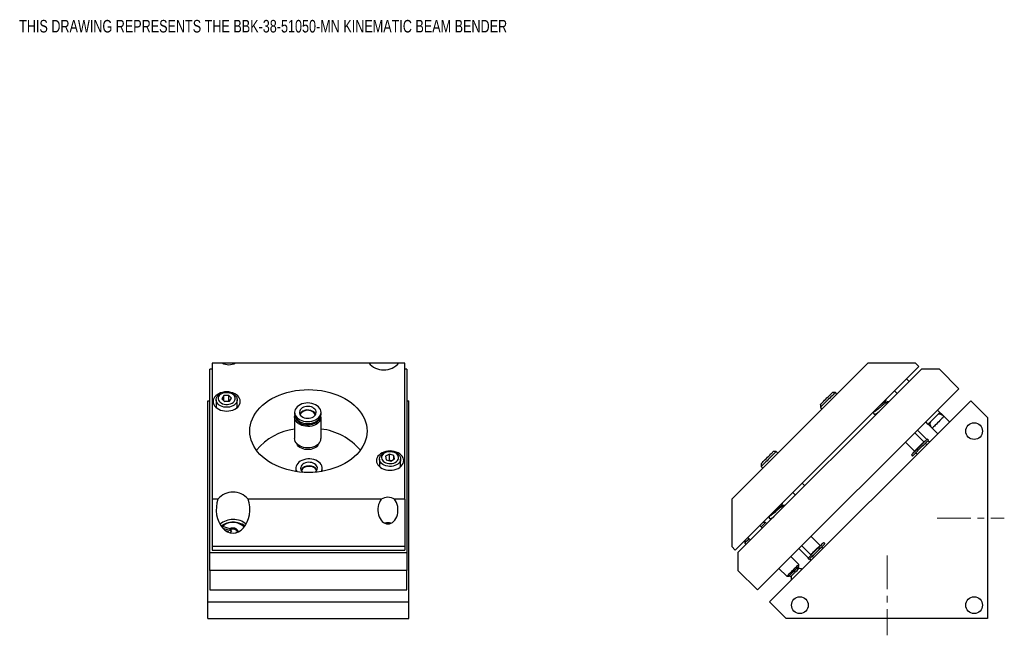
# Model space of a CAD drawing. Header units: inches. Extents: x 2.5 to 31.5, y 1.6 to 20.8.
# Tile 3 of 3: x 16.8 to 31.5, y 9.2 to 18.4. Entities that reach past the tile are written whole.
import ezdxf

# ---------------------------------------------------------------- set-up
doc = ezdxf.new("R2010")
doc.units = ezdxf.units.IN
doc.header["$MEASUREMENT"] = 0
doc.linetypes.add('CENTERX2', pattern=[0.8, 0.5, -0.1, 0.1, -0.1])
doc.styles.add('SLDTEXTSTYLE0', font='TXT', dxfattribs={"width": 0.75})

msp = doc.modelspace()

# ---------------------------------------------------------------- linework, layer by layer
at = {"color": 7, "linetype": 'Continuous', "lineweight": 25}
for p, q in [((19.865, 13.248), (19.714, 13.248)), ((19.714, 13.248), (19.714, 11.216)), ((20.064, 13.248), (19.865, 13.248)), ((22.052, 13.248), (20.064, 13.248)), ((22.502, 13.248), (22.052, 13.248)), ((22.589, 13.248), (22.502, 13.248)), ((22.589, 11.216), (22.589, 13.248)), ((27.47, 11.216), (29.503, 13.248)), ((30.21, 13.248), (29.503, 13.248)), ((30.21, 13.248), (30.263, 13.195)), ((19.714, 13.156), (19.683, 13.156)), ((19.683, 10.416), (19.683, 13.156)), ((22.621, 13.156), (22.589, 13.156)), ((22.621, 13.156), (22.621, 10.416)), ((27.523, 10.455), (30.263, 13.195)), ((30.303, 13.156), (27.563, 10.416)), ((30.568, 13.156), (30.303, 13.156)), ((30.568, 13.156), (30.86, 12.864)), ((30.117, 12.97), (30.077, 13.01)), ((30.86, 12.864), (27.854, 9.859)), ((29.016, 12.809), (28.973, 12.809)), ((29.04, 12.785), (29.016, 12.809)), ((29.901, 12.833), (29.94, 12.793)), ((19.652, 9.68), (19.652, 12.685)), ((19.652, 12.685), (19.683, 12.685)), ((19.776, 12.698), (19.776, 12.608)), ((19.892, 12.761), (19.861, 12.715)), ((19.861, 12.715), (19.902, 12.673)), ((19.964, 12.765), (19.892, 12.761)), ((19.892, 12.683), (19.892, 12.761)), ((19.902, 12.673), (19.974, 12.677)), ((19.964, 12.677), (19.902, 12.673)), ((20.005, 12.723), (19.964, 12.765)), ((19.964, 12.677), (19.964, 12.765)), ((19.965, 12.676), (19.964, 12.677)), ((19.974, 12.677), (20.005, 12.723)), ((20.091, 12.608), (20.091, 12.698)), ((22.621, 12.685), (22.652, 12.685)), ((22.652, 9.68), (22.652, 12.685)), ((28.033, 9.68), (31.038, 12.685)), ((29.759, 12.646), (29.743, 12.662)), ((31.038, 12.685), (31.287, 12.436)), ((20.946, 12.511), (20.946, 12.484)), ((21.34, 12.484), (21.34, 12.511)), ((28.793, 12.629), (28.793, 12.586)), ((28.794, 12.587), (28.793, 12.586)), ((28.793, 12.586), (28.817, 12.563)), ((29.597, 12.529), (29.605, 12.521)), ((29.632, 12.494), (29.637, 12.489)), ((30.575, 12.508), (30.539, 12.544)), ((30.638, 12.45), (30.541, 12.546)), ((20.946, 12.44), (20.946, 12.121)), ((21.34, 12.121), (21.34, 12.44)), ((30.363, 12.367), (30.398, 12.332)), ((30.72, 12.367), (30.638, 12.45)), ((31.287, 12.436), (31.287, 9.431)), ((30.335, 12.069), (30.2, 12.204)), ((30.38, 12.106), (30.241, 12.245)), ((30.4, 12.334), (30.461, 12.273)), ((30.461, 12.273), (30.544, 12.19)), ((30.061, 12.065), (30.196, 11.93)), ((30.325, 12.051), (30.321, 12.056)), ((30.334, 12.068), (30.335, 12.069)), ((30.406, 12.096), (30.388, 12.114)), ((30.42, 12.066), (30.398, 12.088)), ((28.132, 11.925), (28.09, 11.925)), ((28.156, 11.901), (28.132, 11.925)), ((30.21, 11.944), (30.214, 11.94)), ((30.218, 11.908), (30.24, 11.886)), ((30.379, 12.026), (30.357, 12.048)), ((22.213, 11.814), (22.213, 11.724)), ((22.362, 11.886), (22.304, 11.855)), ((22.304, 11.855), (22.313, 11.804)), ((22.313, 11.804), (22.38, 11.784)), ((22.362, 11.797), (22.353, 11.792)), ((22.428, 11.866), (22.362, 11.886)), ((22.362, 11.797), (22.362, 11.886)), ((22.389, 11.789), (22.362, 11.797)), ((22.38, 11.784), (22.437, 11.815)), ((22.437, 11.815), (22.428, 11.866)), ((22.428, 11.81), (22.428, 11.866)), ((22.528, 11.724), (22.528, 11.814)), ((30.151, 11.877), (30.169, 11.859)), ((20.964, 11.676), (20.964, 11.649)), ((21.358, 11.649), (21.358, 11.676)), ((27.909, 11.745), (27.909, 11.702)), ((27.909, 11.702), (27.933, 11.679)), ((28.56, 11.413), (28.521, 11.453)), ((19.714, 11.216), (19.714, 10.508)), ((19.802, 11.216), (19.714, 11.216)), ((22.24, 11.216), (20.252, 11.216)), ((22.589, 11.216), (22.439, 11.216)), ((22.589, 11.216), (22.589, 10.508)), ((27.47, 11.216), (27.47, 10.508)), ((28.381, 11.314), (28.421, 11.274)), ((28.154, 11.087), (28.162, 11.093)), ((28.212, 11.1), (28.2, 11.111)), ((28.05, 10.982), (28.059, 10.973)), ((28.089, 10.944), (28.09, 10.943)), ((19.871, 10.808), (19.859, 10.803)), ((19.982, 10.773), (19.871, 10.808)), ((20.01, 10.736), (19.879, 10.777)), ((19.916, 10.745), (19.957, 10.732)), ((19.957, 10.732), (19.959, 10.721)), ((19.982, 10.755), (19.982, 10.773)), ((20.097, 10.736), (20.097, 10.722)), ((20.115, 10.73), (20.097, 10.736)), ((27.927, 10.78), (27.887, 10.82)), ((27.973, 10.867), (27.934, 10.867)), ((27.994, 10.847), (27.973, 10.867)), ((20.07, 10.717), (20.071, 10.713)), ((20.076, 10.715), (20.07, 10.717)), ((27.664, 10.596), (27.664, 10.557)), ((27.711, 10.643), (27.75, 10.603)), ((28.789, 10.523), (28.654, 10.658)), ((22.589, 10.508), (19.714, 10.508)), ((19.714, 10.508), (19.714, 10.455)), ((19.714, 10.455), (22.589, 10.455)), ((22.589, 10.508), (22.589, 10.455)), ((27.47, 10.508), (27.523, 10.455)), ((27.664, 10.557), (27.684, 10.537)), ((28.473, 10.477), (28.612, 10.338)), ((28.514, 10.519), (28.649, 10.384)), ((28.779, 10.505), (28.775, 10.509)), ((28.833, 10.479), (28.811, 10.501)), ((28.859, 10.55), (28.842, 10.568)), ((19.683, 10.15), (19.683, 10.416)), ((19.683, 10.416), (22.621, 10.416)), ((22.621, 10.416), (22.621, 10.15)), ((27.563, 10.416), (27.563, 10.15)), ((28.469, 10.239), (28.352, 10.356)), ((28.605, 10.331), (28.623, 10.313)), ((28.63, 10.321), (28.652, 10.299)), ((28.663, 10.397), (28.667, 10.393)), ((28.671, 10.362), (28.693, 10.34)), ((22.621, 10.15), (19.683, 10.15)), ((19.683, 10.15), (19.683, 9.859)), ((22.621, 9.859), (22.621, 10.15)), ((27.854, 9.859), (27.563, 10.15)), ((28.175, 10.179), (28.292, 10.062)), ((28.469, 10.21), (28.469, 10.239)), ((28.292, 10.062), (28.32, 10.062)), ((19.683, 9.859), (22.621, 9.859)), ((19.652, 9.431), (19.652, 9.68)), ((19.652, 9.68), (22.652, 9.68)), ((22.652, 9.431), (22.652, 9.68)), ((28.282, 9.431), (28.033, 9.68)), ((19.652, 9.431), (22.652, 9.431)), ((31.287, 9.431), (28.282, 9.431))]:
    msp.add_line(p, q, dxfattribs=at)
at = {"color": 7, "linetype": 'CENTERX2', "lineweight": 18}
for p, q in [((30.537, 10.931), (31.537, 10.931)), ((29.787, 10.372), (29.787, 9.181))]:
    msp.add_line(p, q, dxfattribs=at)
at = {"color": 7, "linetype": 'Continuous', "lineweight": 25, "flags": 128}
for points in [[(19.933, 12.53), (19.965, 12.532), (19.996, 12.537), (20.025, 12.546), (20.052, 12.558), (20.077, 12.572), (20.097, 12.59), (20.114, 12.609), (20.126, 12.63), (20.134, 12.651), (20.136, 12.674), (20.134, 12.696), (20.126, 12.718), (20.114, 12.739), (20.097, 12.758), (20.077, 12.775), (20.052, 12.79), (20.025, 12.802), (19.996, 12.81), (19.965, 12.816), (19.933, 12.817), (19.901, 12.816), (19.87, 12.81), (19.841, 12.802), (19.814, 12.79), (19.79, 12.775), (19.769, 12.758), (19.752, 12.739), (19.74, 12.718), (19.733, 12.696), (19.73, 12.674), (19.733, 12.651), (19.74, 12.63), (19.752, 12.609), (19.769, 12.59), (19.79, 12.572), (19.814, 12.558), (19.841, 12.546), (19.87, 12.537), (19.901, 12.532), (19.933, 12.53)], [(19.945, 12.587), (19.917, 12.587), (19.891, 12.591), (19.865, 12.597), (19.841, 12.607), (19.82, 12.62), (19.803, 12.635), (19.79, 12.652), (19.781, 12.67), (19.776, 12.689), (19.776, 12.709), (19.782, 12.728), (19.791, 12.746), (19.805, 12.763), (19.823, 12.777), (19.844, 12.79), (19.868, 12.799), (19.894, 12.806), (19.921, 12.809), (19.949, 12.809), (19.976, 12.805), (20.001, 12.798), (20.025, 12.788), (20.046, 12.775), (20.063, 12.76), (20.077, 12.744), (20.086, 12.725), (20.09, 12.706), (20.09, 12.687), (20.085, 12.668), (20.075, 12.649), (20.061, 12.633), (20.043, 12.618), (20.022, 12.606), (19.998, 12.596), (19.972, 12.59), (19.945, 12.587)], [(19.943, 12.629), (19.967, 12.632), (19.991, 12.638), (20.012, 12.648), (20.03, 12.66), (20.044, 12.675), (20.054, 12.691), (20.06, 12.708), (20.06, 12.726), (20.056, 12.743), (20.047, 12.76), (20.034, 12.774), (20.016, 12.787), (19.996, 12.797), (19.973, 12.805), (19.949, 12.808), (19.924, 12.809), (19.899, 12.806), (19.876, 12.799), (19.855, 12.79), (19.837, 12.778), (19.822, 12.763), (19.812, 12.747), (19.807, 12.73), (19.806, 12.712), (19.81, 12.695), (19.819, 12.678), (19.833, 12.663), (19.85, 12.651), (19.87, 12.64), (19.893, 12.633), (19.918, 12.629), (19.943, 12.629)], [(21.152, 12.851), (21.217, 12.849), (21.282, 12.844), (21.347, 12.835), (21.41, 12.823), (21.472, 12.808), (21.532, 12.789), (21.589, 12.768), (21.645, 12.743), (21.697, 12.716), (21.747, 12.686), (21.793, 12.653), (21.836, 12.618), (21.875, 12.581), (21.91, 12.541), (21.94, 12.5), (21.966, 12.458), (21.988, 12.414), (22.005, 12.37), (22.017, 12.324), (22.024, 12.278), (22.027, 12.232), (22.024, 12.186), (22.017, 12.14), (22.005, 12.094), (21.988, 12.05), (21.966, 12.006), (21.94, 11.964), (21.91, 11.923), (21.875, 11.883), (21.836, 11.846), (21.793, 11.811), (21.747, 11.778), (21.697, 11.748), (21.645, 11.721), (21.589, 11.696), (21.532, 11.675), (21.472, 11.656), (21.41, 11.641), (21.347, 11.629), (21.282, 11.62), (21.217, 11.615), (21.152, 11.613), (21.087, 11.615), (21.021, 11.62), (20.957, 11.629), (20.894, 11.641), (20.832, 11.656), (20.772, 11.675), (20.714, 11.696), (20.659, 11.721), (20.606, 11.748), (20.557, 11.778), (20.51, 11.811), (20.468, 11.846), (20.429, 11.883), (20.394, 11.923), (20.364, 11.964), (20.337, 12.006), (20.316, 12.05), (20.299, 12.094), (20.287, 12.14), (20.279, 12.186), (20.277, 12.232), (20.279, 12.278), (20.287, 12.324), (20.299, 12.37), (20.316, 12.414), (20.337, 12.458), (20.364, 12.5), (20.394, 12.541), (20.429, 12.581), (20.468, 12.618), (20.51, 12.653), (20.557, 12.686), (20.606, 12.716), (20.659, 12.743), (20.714, 12.768), (20.772, 12.789), (20.832, 12.808), (20.894, 12.823), (20.957, 12.835), (21.021, 12.844), (21.087, 12.849), (21.152, 12.851)], [(28.793, 12.629), (28.793, 12.629), (28.796, 12.632), (28.803, 12.638), (28.812, 12.648), (28.825, 12.66), (28.839, 12.675), (28.855, 12.691), (28.872, 12.708), (28.89, 12.726), (28.907, 12.743), (28.924, 12.76), (28.939, 12.774), (28.952, 12.787), (28.962, 12.797), (28.969, 12.805), (28.973, 12.808), (28.973, 12.809)], [(29.016, 12.809), (29.015, 12.809), (29.012, 12.805), (29.005, 12.798), (28.995, 12.788), (28.982, 12.775), (28.967, 12.76), (28.95, 12.744), (28.932, 12.725), (28.913, 12.706), (28.893, 12.687), (28.874, 12.668), (28.856, 12.649), (28.84, 12.633), (28.825, 12.618), (28.813, 12.606), (28.803, 12.596), (28.797, 12.59), (28.794, 12.587)], [(20.984, 12.594), (20.968, 12.575), (20.956, 12.555), (20.949, 12.534), (20.946, 12.512), (20.949, 12.49), (20.956, 12.469), (20.967, 12.449), (20.983, 12.43), (21.003, 12.413), (21.027, 12.399), (21.053, 12.388), (21.081, 12.379), (21.111, 12.374), (21.142, 12.372), (21.173, 12.374), (21.203, 12.379), (21.232, 12.387), (21.258, 12.398), (21.282, 12.413), (21.302, 12.429), (21.318, 12.448), (21.33, 12.468), (21.337, 12.489), (21.34, 12.511), (21.338, 12.533), (21.331, 12.554), (21.319, 12.574), (21.303, 12.593), (21.283, 12.609), (21.26, 12.624), (21.233, 12.635), (21.205, 12.644), (21.175, 12.649), (21.144, 12.651), (21.113, 12.649), (21.083, 12.644), (21.055, 12.636), (21.028, 12.624), (21.005, 12.61), (20.984, 12.594)], [(20.085, 12.579), (20.09, 12.596), (20.091, 12.608)], [(21.042, 12.564), (21.03, 12.549), (21.022, 12.532), (21.018, 12.515), (21.02, 12.498), (21.026, 12.481), (21.036, 12.466), (21.051, 12.452), (21.069, 12.44), (21.09, 12.431), (21.113, 12.426), (21.138, 12.423), (21.162, 12.424), (21.186, 12.428), (21.208, 12.436), (21.228, 12.446), (21.244, 12.459), (21.256, 12.474), (21.265, 12.49), (21.268, 12.508), (21.267, 12.525), (21.261, 12.542), (21.25, 12.557), (21.235, 12.571), (21.217, 12.583), (21.196, 12.592), (21.173, 12.597), (21.149, 12.6), (21.124, 12.599), (21.1, 12.595), (21.078, 12.587), (21.059, 12.577), (21.042, 12.564)], [(21.042, 12.508), (21.03, 12.493), (21.024, 12.484)], [(21.048, 12.505), (21.036, 12.491), (21.029, 12.476)], [(30.575, 12.508), (30.573, 12.507), (30.568, 12.502), (30.56, 12.493), (30.549, 12.482), (30.535, 12.469), (30.52, 12.454), (30.504, 12.437), (30.486, 12.42)], [(20.946, 12.484), (20.949, 12.462), (20.956, 12.441), (20.967, 12.421), (20.983, 12.402), (21.003, 12.386), (21.027, 12.371), (21.053, 12.36), (21.081, 12.351), (21.111, 12.346), (21.142, 12.344), (21.173, 12.346), (21.203, 12.351), (21.232, 12.359), (21.258, 12.371), (21.282, 12.385), (21.302, 12.401), (21.318, 12.42), (21.33, 12.44), (21.337, 12.461), (21.34, 12.483), (21.34, 12.484)], [(21.302, 12.358), (21.282, 12.341), (21.258, 12.327), (21.232, 12.316), (21.203, 12.307), (21.173, 12.302), (21.142, 12.301), (21.111, 12.303), (21.081, 12.308), (21.053, 12.316), (21.027, 12.328), (21.003, 12.342), (20.983, 12.359), (20.967, 12.377), (20.956, 12.398), (20.949, 12.419), (20.946, 12.441), (20.949, 12.462)], [(20.962, 12.429), (20.968, 12.413), (20.98, 12.394), (20.997, 12.376), (21.017, 12.36), (21.04, 12.347), (21.066, 12.337), (21.094, 12.33), (21.123, 12.326), (21.153, 12.325), (21.182, 12.328), (21.211, 12.334), (21.237, 12.343), (21.262, 12.355), (21.283, 12.37), (21.301, 12.387), (21.314, 12.406), (21.323, 12.426), (21.324, 12.429)], [(30.486, 12.42), (30.469, 12.403), (30.452, 12.386), (30.437, 12.371), (30.424, 12.357), (30.413, 12.346), (30.405, 12.338), (30.4, 12.333), (30.398, 12.332)], [(30.638, 12.45), (30.637, 12.449), (30.634, 12.446), (30.627, 12.439), (30.618, 12.43), (30.606, 12.418), (30.591, 12.403), (30.575, 12.387), (30.558, 12.37), (30.541, 12.353), (30.524, 12.336), (30.508, 12.32), (30.494, 12.306), (30.481, 12.293), (30.472, 12.284), (30.465, 12.277), (30.461, 12.273), (30.461, 12.273)], [(21.302, 12.038), (21.282, 12.022), (21.258, 12.008), (21.232, 11.996), (21.203, 11.988), (21.173, 11.983), (21.142, 11.981), (21.111, 11.983), (21.081, 11.988), (21.053, 11.997), (21.027, 12.008), (21.003, 12.023), (20.983, 12.039), (20.967, 12.058), (20.956, 12.078), (20.949, 12.099), (20.946, 12.121)], [(30.151, 11.877), (30.152, 11.878), (30.157, 11.883), (30.165, 11.891), (30.176, 11.901), (30.189, 11.915), (30.205, 11.931), (30.223, 11.948), (30.242, 11.967), (30.261, 11.987), (30.282, 12.007), (30.301, 12.027), (30.32, 12.046), (30.338, 12.063), (30.353, 12.079), (30.366, 12.092), (30.376, 12.102), (30.383, 12.109), (30.387, 12.113), (30.388, 12.114)], [(30.169, 11.859), (30.17, 11.861), (30.175, 11.865), (30.182, 11.873), (30.193, 11.884), (30.207, 11.897), (30.223, 11.913), (30.24, 11.931), (30.259, 11.95), (30.279, 11.97), (30.299, 11.99), (30.319, 12.009), (30.338, 12.028), (30.355, 12.046), (30.371, 12.061), (30.384, 12.074), (30.394, 12.084), (30.401, 12.092), (30.405, 12.096), (30.406, 12.096)], [(30.196, 11.93), (30.196, 11.93), (30.198, 11.933), (30.204, 11.938), (30.212, 11.947), (30.224, 11.958), (30.237, 11.972), (30.252, 11.986), (30.267, 12.002), (30.283, 12.017), (30.297, 12.032), (30.31, 12.045), (30.321, 12.056), (30.329, 12.063), (30.334, 12.068)], [(21.282, 12.003), (21.263, 11.988), (21.24, 11.975), (21.215, 11.965), (21.187, 11.958), (21.158, 11.954), (21.129, 11.954), (21.1, 11.958), (21.073, 11.964), (21.047, 11.974), (21.025, 11.987), (21.005, 12.003), (20.99, 12.02), (20.979, 12.039), (20.976, 12.047)], [(22.371, 11.646), (22.402, 11.648), (22.433, 11.654), (22.463, 11.662), (22.49, 11.674), (22.514, 11.689), (22.535, 11.706), (22.552, 11.725), (22.564, 11.746), (22.571, 11.768), (22.574, 11.79), (22.571, 11.812), (22.564, 11.834), (22.552, 11.855), (22.535, 11.874), (22.514, 11.892), (22.49, 11.906), (22.463, 11.918), (22.433, 11.927), (22.402, 11.932), (22.371, 11.934), (22.339, 11.932), (22.308, 11.927), (22.278, 11.918), (22.251, 11.906), (22.227, 11.892), (22.206, 11.874), (22.19, 11.855), (22.178, 11.834), (22.17, 11.812), (22.168, 11.79), (22.17, 11.768), (22.178, 11.746), (22.19, 11.725), (22.206, 11.706), (22.227, 11.689), (22.251, 11.674), (22.278, 11.662), (22.308, 11.654), (22.339, 11.648), (22.371, 11.646)], [(22.466, 11.725), (22.443, 11.715), (22.417, 11.707), (22.39, 11.703), (22.363, 11.703), (22.336, 11.705), (22.31, 11.711), (22.285, 11.72), (22.264, 11.732), (22.245, 11.746), (22.231, 11.763), (22.22, 11.781), (22.214, 11.8), (22.213, 11.819), (22.217, 11.838), (22.225, 11.857), (22.238, 11.874), (22.255, 11.889), (22.275, 11.903), (22.299, 11.913), (22.324, 11.92), (22.351, 11.924), (22.378, 11.925), (22.406, 11.922), (22.432, 11.916), (22.456, 11.907), (22.478, 11.896), (22.496, 11.881), (22.511, 11.865), (22.521, 11.847), (22.527, 11.828), (22.528, 11.808), (22.524, 11.789), (22.516, 11.771), (22.503, 11.754), (22.486, 11.738), (22.466, 11.725)], [(22.448, 11.763), (22.466, 11.775), (22.481, 11.79), (22.491, 11.806), (22.497, 11.823), (22.498, 11.84), (22.494, 11.858), (22.485, 11.874), (22.472, 11.89), (22.455, 11.903), (22.435, 11.913), (22.412, 11.92), (22.388, 11.924), (22.363, 11.925), (22.338, 11.922), (22.315, 11.916), (22.294, 11.907), (22.275, 11.895), (22.261, 11.881), (22.25, 11.864), (22.244, 11.847), (22.243, 11.83), (22.247, 11.812), (22.256, 11.796), (22.269, 11.781), (22.286, 11.768), (22.306, 11.757), (22.329, 11.75), (22.353, 11.746), (22.378, 11.745), (22.403, 11.748), (22.426, 11.754), (22.448, 11.763)], [(27.928, 11.763), (27.94, 11.775), (27.954, 11.79), (27.97, 11.806), (27.987, 11.823), (28.005, 11.84), (28.022, 11.858), (28.039, 11.874), (28.054, 11.89), (28.067, 11.903), (28.077, 11.913), (28.085, 11.92), (28.089, 11.924), (28.09, 11.925)], [(28.132, 11.925), (28.132, 11.925), (28.129, 11.922), (28.123, 11.916), (28.114, 11.907), (28.102, 11.896), (28.088, 11.881), (28.072, 11.865), (28.054, 11.847), (28.035, 11.828), (28.015, 11.808), (27.996, 11.789), (27.978, 11.771), (27.96, 11.754), (27.945, 11.738), (27.932, 11.725)], [(21.346, 11.629), (21.353, 11.645), (21.357, 11.667), (21.357, 11.689), (21.352, 11.71), (21.342, 11.731), (21.327, 11.75), (21.309, 11.768), (21.287, 11.783), (21.262, 11.796), (21.234, 11.806), (21.205, 11.812), (21.174, 11.815), (21.143, 11.815), (21.113, 11.811), (21.083, 11.804), (21.056, 11.794), (21.031, 11.781), (21.01, 11.766), (20.992, 11.748), (20.978, 11.728), (20.969, 11.707), (20.964, 11.686), (20.965, 11.664), (20.97, 11.642), (20.977, 11.626)], [(21.254, 11.617), (21.268, 11.631), (21.278, 11.647), (21.284, 11.664), (21.286, 11.681), (21.282, 11.698), (21.274, 11.714), (21.261, 11.729), (21.245, 11.742), (21.225, 11.752), (21.203, 11.76), (21.179, 11.764), (21.154, 11.765), (21.13, 11.762), (21.107, 11.756), (21.086, 11.747), (21.068, 11.736), (21.053, 11.722), (21.043, 11.706), (21.037, 11.689), (21.036, 11.672), (21.039, 11.655), (21.048, 11.638), (21.06, 11.624), (21.069, 11.616)], [(27.909, 11.745), (27.909, 11.745), (27.912, 11.748), (27.918, 11.754), (27.928, 11.763)], [(20.964, 11.649), (20.965, 11.636), (20.966, 11.627)], [(21.275, 11.641), (21.274, 11.645), (21.264, 11.661), (21.251, 11.675), (21.234, 11.686), (21.213, 11.695), (21.191, 11.701), (21.167, 11.704), (21.144, 11.703), (21.12, 11.699), (21.099, 11.692), (21.08, 11.682), (21.064, 11.669), (21.052, 11.654), (21.046, 11.641)], [(21.356, 11.63), (21.357, 11.639), (21.358, 11.649)], [(22.213, 11.724), (22.214, 11.71), (22.218, 11.695)], [(27.932, 11.725), (27.922, 11.715), (27.914, 11.707), (27.91, 11.703), (27.909, 11.702)], [(20.097, 10.736), (20.094, 10.75), (20.085, 10.762), (20.072, 10.772), (20.056, 10.78), (20.037, 10.783), (20.017, 10.783), (19.999, 10.78), (19.982, 10.773)], [(20.097, 10.722), (20.094, 10.732), (20.085, 10.744), (20.072, 10.755), (20.056, 10.762), (20.037, 10.766), (20.017, 10.766), (19.999, 10.762), (19.982, 10.755)], [(27.973, 10.867), (27.973, 10.867), (27.97, 10.864), (27.964, 10.858), (27.955, 10.848), (27.942, 10.836), (27.927, 10.82), (27.909, 10.803), (27.907, 10.8)], [(27.73, 10.624), (27.717, 10.611), (27.701, 10.594), (27.687, 10.581), (27.676, 10.57), (27.669, 10.562), (27.665, 10.558), (27.664, 10.557)], [(28.605, 10.331), (28.606, 10.332), (28.611, 10.336), (28.618, 10.344), (28.629, 10.355), (28.643, 10.368), (28.658, 10.384), (28.676, 10.402), (28.695, 10.421), (28.715, 10.441), (28.735, 10.461), (28.755, 10.481), (28.774, 10.5), (28.791, 10.517), (28.807, 10.532), (28.82, 10.545), (28.83, 10.556), (28.837, 10.563), (28.841, 10.567), (28.842, 10.568)], [(28.623, 10.313), (28.624, 10.314), (28.628, 10.319), (28.636, 10.327), (28.647, 10.337), (28.66, 10.351), (28.676, 10.367), (28.694, 10.384), (28.713, 10.403), (28.733, 10.423), (28.753, 10.443), (28.773, 10.463), (28.791, 10.482), (28.809, 10.499), (28.824, 10.515), (28.837, 10.528), (28.848, 10.538), (28.855, 10.545), (28.859, 10.549), (28.859, 10.55)], [(28.649, 10.384), (28.649, 10.384), (28.652, 10.386), (28.657, 10.392), (28.666, 10.401), (28.678, 10.412), (28.691, 10.426), (28.706, 10.441), (28.722, 10.456), (28.737, 10.472), (28.752, 10.486), (28.764, 10.499), (28.775, 10.509), (28.783, 10.517), (28.787, 10.522), (28.789, 10.523)], [(28.354, 10.06), (28.367, 10.073), (28.381, 10.087), (28.396, 10.102), (28.412, 10.118), (28.428, 10.134), (28.444, 10.149), (28.458, 10.164), (28.471, 10.177)], [(28.361, 10.131), (28.378, 10.148), (28.395, 10.165), (28.412, 10.182), (28.428, 10.197), (28.441, 10.211), (28.453, 10.222), (28.461, 10.231), (28.467, 10.236), (28.469, 10.239), (28.469, 10.239)], [(28.469, 10.21), (28.469, 10.21), (28.466, 10.208), (28.46, 10.201), (28.451, 10.192), (28.439, 10.181), (28.425, 10.167), (28.41, 10.152), (28.394, 10.136), (28.378, 10.12)], [(28.473, 10.177), (28.471, 10.182), (28.46, 10.202)], [(28.292, 10.062), (28.293, 10.063), (28.298, 10.068), (28.306, 10.075), (28.316, 10.086), (28.329, 10.099), (28.344, 10.114), (28.361, 10.131)], [(28.378, 10.12), (28.363, 10.105), (28.349, 10.091), (28.338, 10.079), (28.329, 10.07), (28.323, 10.064), (28.32, 10.062), (28.32, 10.062)], [(28.329, 10.071), (28.348, 10.06), (28.354, 10.057)]]:
    msp.add_lwpolyline(points, dxfattribs=at)
at = {"color": 7, "linetype": 'Continuous', "lineweight": 25}
for centre in [(31.087, 12.231), (28.487, 9.631), (31.087, 9.631)]:
    msp.add_circle(centre, 0.125, dxfattribs=at)
for centre, radius, start, end in [((19.964, 13.419), 0.197, 239.7422, 300.2578), ((22.277, 13.444), 0.298, 221.0296, 318.9704), ((19.857, 12.608), 0.0815, 180.1888, 200.7671), ((21.141, 12.4), 0.147, 34.7816, 132.5103), ((21.141, 12.406), 0.136, 30.9376, 133.2824), ((21.23, 12.441), 0.11, 310.9791, 11.1694), ((30.549, 12.361), 0.125, 181.5111, 225), ((30.549, 12.361), 0.125, 45, 88.4889), ((21.06, 11.38), 0.887, 97.3773, 140.4141), ((21.238, 11.371), 0.897, 39.7823, 83.4544), ((21.226, 12.123), 0.114, 311.7408, 358.5689), ((21.208, 12.083), 0.108, 312.8388, 340.8695), ((21.161, 11.571), 0.142, 33.0793, 146.9207), ((22.447, 11.724), 0.0813, 339.199, 359.8448), ((20.027, 11.021), 0.298, 40.9168, 139.0832), ((22.339, 11.045), 0.197, 59.7419, 120.2581), ((20.02, 10.61), 0.299, 88.583, 129.1501), ((20.038, 10.619), 0.29, 50.2181, 92.0487), ((20.021, 10.562), 0.306, 88.8403, 124.347), ((20.027, 10.594), 0.274, 50.6727, 129.1463), ((20.026, 10.641), 0.228, 42.8585, 133.0487), ((20.018, 10.698), 0.0387, 102.7718, 156.0892), ((20.033, 10.563), 0.306, 55.4764, 91.1687), ((22.339, 10.688), 0.172, 73.8174, 105.3662), ((22.339, 10.717), 0.144, 71.9215, 107.8356), ((28.479, 10.052), 0.125, 69.4564, 93.5904), ((28.479, 10.052), 0.125, 176.4096, 200.5436)]:
    msp.add_arc(centre, radius, start, end, dxfattribs=at)
for centre, major_axis, start_param, end_param in [((20.027, 11.061), (0, -0.354), 4.26124, 8.305131), ((22.339, 11.056), (0, 0.212), 0.722734, 5.560451)]:
    msp.add_ellipse(centre, major_axis=major_axis, ratio=0.707107, start_param=start_param, end_param=end_param, dxfattribs=at)
for points, knots in [([(29.799, 12.652), (29.798, 12.653), (29.796, 12.655), (29.792, 12.657), (29.787, 12.658), (29.783, 12.658), (29.777, 12.657), (29.769, 12.653), (29.76, 12.647), (29.749, 12.639), (29.735, 12.628), (29.719, 12.615), (29.702, 12.601), (29.684, 12.586), (29.666, 12.57), (29.648, 12.555), (29.631, 12.542), (29.617, 12.531), (29.609, 12.525), (29.606, 12.523), (29.606, 12.522), (29.606, 12.522), (29.606, 12.522)], [0, 0, 0, 0, 0.01504, 0.030618, 0.043622, 0.065655, 0.112897, 0.168635, 0.221671, 0.296805, 0.367798, 0.437475, 0.508915, 0.581279, 0.653226, 0.726536, 0.804066, 0.883631, 0.948137, 0.972652, 0.995523, 1, 1, 1, 1]), ([(29.673, 12.606), (29.676, 12.608), (29.686, 12.616), (29.701, 12.629), (29.718, 12.643), (29.732, 12.654), (29.741, 12.66), (29.745, 12.663), (29.745, 12.663), (29.745, 12.663)], [0, 0, 0, 0, 0.081524, 0.274317, 0.467186, 0.649686, 0.816617, 0.964134, 1, 1, 1, 1]), ([(29.75, 12.654), (29.75, 12.655), (29.755, 12.661), (29.761, 12.669), (29.768, 12.679), (29.771, 12.685), (29.772, 12.69), (29.773, 12.696), (29.773, 12.701), (29.771, 12.703), (29.771, 12.703)], [0, 0, 0, 0, 0.012078, 0.30695, 0.545593, 0.729433, 0.827566, 0.898634, 0.989129, 1, 1, 1, 1]), ([(29.75, 12.655), (29.751, 12.656), (29.755, 12.662), (29.758, 12.668), (29.761, 12.674), (29.761, 12.677), (29.762, 12.68), (29.761, 12.684), (29.761, 12.688), (29.759, 12.69), (29.758, 12.691)], [0, 0, 0, 0, 0.11596, 0.50975, 0.654083, 0.760709, 0.803552, 0.862107, 0.944713, 1, 1, 1, 1]), ([(29.812, 12.665), (29.81, 12.666), (29.807, 12.668), (29.802, 12.669), (29.797, 12.67), (29.791, 12.668), (29.782, 12.664), (29.771, 12.657), (29.762, 12.65), (29.758, 12.647)], [0, 0, 0, 0, 0.0737953, 0.1249037, 0.1860916, 0.3396823, 0.4957309, 0.7884067, 1, 1, 1, 1]), ([(29.598, 12.528), (29.597, 12.527), (29.591, 12.519), (29.588, 12.512), (29.586, 12.505), (29.586, 12.5), (29.587, 12.496), (29.589, 12.492), (29.591, 12.489), (29.594, 12.486), (29.597, 12.485), (29.599, 12.484), (29.602, 12.483), (29.605, 12.483), (29.607, 12.483), (29.608, 12.483), (29.609, 12.483), (29.61, 12.483), (29.611, 12.484), (29.613, 12.484), (29.615, 12.484), (29.631, 12.493), (29.653, 12.51), (29.672, 12.526), (29.68, 12.533)], [0, 0, 0, 0, 0.024233, 0.181927, 0.228829, 0.255425, 0.277005, 0.299423, 0.322613, 0.334204, 0.345955, 0.358032, 0.37055, 0.383323, 0.393416, 0.397485, 0.401209, 0.40489, 0.408825, 0.418287, 0.497066, 0.678014, 0.863135, 1, 1, 1, 1]), ([(28.265, 11.118), (28.264, 11.119), (28.26, 11.121), (28.255, 11.122), (28.246, 11.122), (28.237, 11.118), (28.228, 11.112), (28.215, 11.103), (28.2, 11.091), (28.179, 11.074), (28.155, 11.054), (28.13, 11.033), (28.106, 11.012), (28.083, 10.993), (28.064, 10.978), (28.054, 10.969), (28.05, 10.966), (28.05, 10.965), (28.05, 10.965)], [0, 0, 0, 0, 0.015158, 0.038256, 0.059772, 0.121467, 0.195837, 0.259555, 0.334936, 0.421196, 0.507634, 0.595318, 0.683384, 0.770268, 0.856571, 0.93696, 0.994753, 1, 1, 1, 1]), ([(28.083, 11.016), (28.086, 11.018), (28.095, 11.025), (28.111, 11.039), (28.131, 11.056), (28.15, 11.072), (28.168, 11.087), (28.183, 11.099), (28.194, 11.107), (28.201, 11.112), (28.202, 11.113), (28.202, 11.113)], [0, 0, 0, 0, 0.067487, 0.189317, 0.316433, 0.445623, 0.573024, 0.697526, 0.816205, 0.925916, 1, 1, 1, 1]), ([(28.207, 11.105), (28.209, 11.107), (28.212, 11.112), (28.217, 11.12), (28.218, 11.128), (28.218, 11.132)], [0, 0, 0, 0, 0.261356, 0.619758, 1, 1, 1, 1]), ([(28.217, 11.126), (28.219, 11.129), (28.223, 11.135), (28.226, 11.142), (28.226, 11.15), (28.226, 11.154), (28.224, 11.157), (28.224, 11.157)], [0, 0, 0, 0, 0.334198, 0.673499, 0.83422, 0.996477, 1, 1, 1, 1]), ([(28.039, 10.971), (28.038, 10.971), (28.033, 10.964), (28.027, 10.951), (28.026, 10.943), (28.026, 10.938)], [0, 0, 0, 0, 0.015903, 0.466397, 1, 1, 1, 1]), ([(28.026, 10.938), (28.027, 10.935), (28.03, 10.929), (28.04, 10.923), (28.054, 10.925), (28.066, 10.93), (28.072, 10.933), (28.077, 10.935), (28.083, 10.94), (28.091, 10.945), (28.098, 10.952), (28.101, 10.954)], [0, 0, 0, 0, 0.133752, 0.268982, 0.526555, 0.624773, 0.681211, 0.708195, 0.748951, 0.900037, 1, 1, 1, 1]), ([(28.084, 10.941), (28.086, 10.942), (28.09, 10.944), (28.095, 10.948), (28.097, 10.95)], [0, 0, 0, 0, 0.540479, 1, 1, 1, 1]), ([(20.01, 10.736), (20.007, 10.738), (19.997, 10.744), (19.988, 10.75), (19.982, 10.755)], [0, 0, 0, 0, 0.336171, 1, 1, 1, 1])]:
    msp.add_open_spline(points, degree=3, knots=knots, dxfattribs=at)

# ---------------------------------------------------------------- texts
at = {"color": 7, "linetype": 'Continuous', "lineweight": 0, "insert": (16.835, 18.372), "char_height": 0.1875, "attachment_point": 1, "style": 'SLDTEXTSTYLE0'}
msp.add_mtext('THIS DRAWING REPRESENTS THE BBK-38-51050-MN KINEMATIC BEAM BENDER', dxfattribs=at)

doc.saveas('drawing.dxf')
